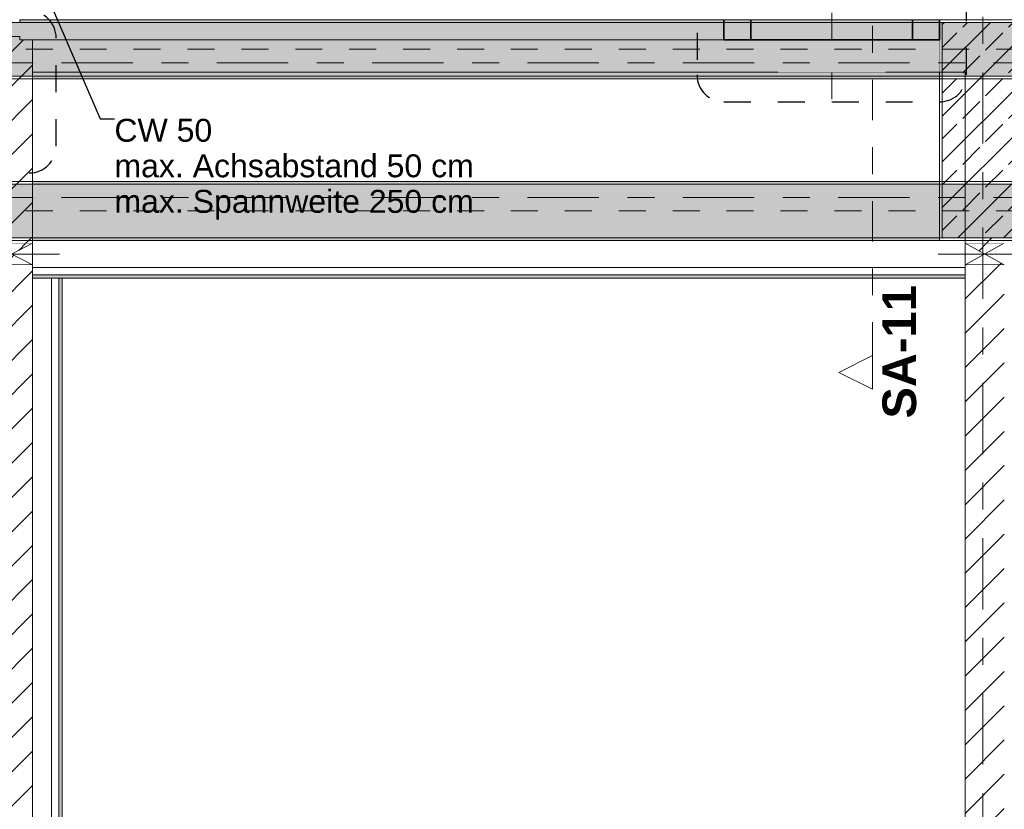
# Model space of a CAD drawing. Header units: metres. Extents: x -3.6 to 84.5, y -11 to 16.8.
# Tile 91 of 256: x 15 to 18.6, y 3.1 to 6. Entities that reach past the tile are written whole.
import ezdxf

# ---------------------------------------------------------------- set-up
doc = ezdxf.new("R2010")
doc.units = ezdxf.units.M
doc.header["$MEASUREMENT"] = 0
for name, pattern in [('Achse', [0.2, 0.1, -0.05, 0, -0.05]), ('Punktlinie eng', [0.0375, 0.0125, -0.025]), ('Schnittlinie', [0.3, 0.15, -0.075, 0, -0.075]), ('Strichlinie doppelt', [0.546806, 0.264583, -0.105833, 0.070556, -0.105833]), ('Strichlinie eng', [0.115, 0.075, -0.04]), ('Wipeout_Contour', [1, 0, -1])]:
    doc.linetypes.add(name, pattern=pattern)
for name, color, linetype in [('203 - Marker.Schnitt - Ausbaudetail SA', 7, 'Continuous'), ('208 - Marker.Detail', 7, 'Continuous'), ('451 - Universal.Achsen Raster', 7, 'Continuous'), ('605 - Struktur.Wand Innen', 7, 'Continuous'), ('607 - Struktur.Stütze', 7, 'Continuous'), ('608 - Struktur.Träger', 7, 'Continuous'), ('Abbruch_605 - Struktur.Wand Innen', 7, 'Continuous'), ('Neubau_154 - Bemaßung_ Beschriftung.Ausbau - Deckenspiegel', 7, 'Continuous'), ('Neubau_605 - Struktur.Wand Innen', 7, 'Continuous'), ('Neubau_653 - Abdeckung.TB Verkofferung', 7, 'Continuous')]:
    doc.layers.add(name, color=color, linetype=linetype)
doc.styles.add('ERSTELLTER_STIL_1', font='txt')
doc.styles.add('ERSTELLTER_STIL_2', font='txt')
doc.linetypes.add('Abbruch 1', pattern='A,0,[1,2022.0244.A_L5A-PL04.05_iB_Deckenspiegel 3.OG1.Shx,S=0.001984,R=0,X=0,Y=0],-0.25,0', length=0.25)
doc.dimstyles.new('ERSTELLTER_STIL__5', dxfattribs={"dimtxt": 0.18, "dimasz": 0.02736, "dimexe": 0.18, "dimexo": 0.0625, "dimgap": 0, "dimtad": 0, "dimtih": 1, "dimtoh": 1, "dimdec": 4, "dimzin": 0, "dimdsep": 46, "dimcen": 0.09, "dimadec": 0, "dimazin": 0, "dimtfac": 1, "dimtdec": 4, "dimtmove": 0, "dimatfit": 3, "dimldrblk": 'ARROWHEAD_11', "dimfxl": 1, "dimtolj": 1, "dimtzin": 0, "dimarcsym": 0})
pattern_1 = [(45, (0, 0), (-0.01767767, 0.01767767), [0, -0.025])]
pattern_2 = [(45, (0, 0), (-0.08485281, 0.08485281), []), (45, (-0.04243, 0.04243), (-0.08485281, 0.08485281), [0.09, -0.03])]
pattern_3 = [(45, (0, 0), (-0.0636396, 0.0636396), [])]

# ---------------------------------------------------------------- blocks, each defined once
blk = doc.blocks.new('ARROWHEAD_11')
at = {"color": 0, "linetype": 'Continuous', "lineweight": 0}
blk.add_line((0, 0), (-1, 0), dxfattribs=at)
at = {"color": 0, "linetype": 'Continuous', "lineweight": 0, "const_width": 0.25, "flags": 128}
blk.add_lwpolyline([(-0.125, 0, 1), (0.125, 0, 1)], format="xyb", close=True, dxfattribs=at)

msp = doc.modelspace()

# ---------------------------------------------------------------- hatches: boundary and pattern name
at = {"layer": '607 - Struktur.Stütze', "linetype": 'Continuous', "lineweight": 0, "true_color": 0x000000}
h = msp.add_hatch(dxfattribs=at)
h.set_pattern_fill('Gips_0001', color=18, style=0, pattern_type=2)
h.set_pattern_definition(pattern_1)
h.paths.add_polyline_path([(18.37, 6.01), (18.37, 5.19), (18.465, 5.19), (18.465, 5.2), (18.38, 5.2), (18.38, 6), (18.68, 6), (18.68, 5.2), (18.61, 5.2), (18.61, 5.19), (18.69, 5.19), (18.69, 6.01)])
h = msp.add_hatch(dxfattribs=at)
h.set_pattern_fill('Beton__Stahlbeton_0001', color=18, style=0, pattern_type=2)
h.set_pattern_definition(pattern_2)
h.paths.add_polyline_path([(18.38, 5.2), (18.68, 5.2), (18.68, 6), (18.38, 6)])
at = {"layer": '608 - Struktur.Träger', "linetype": 'Continuous', "lineweight": 0, "true_color": 0x000000}
h = msp.add_hatch(dxfattribs=at)
h.set_pattern_fill('Gips_0001', color=18, style=0, pattern_type=2)
h.set_pattern_definition(pattern_1)
h.paths.add_polyline_path([(14.9575, 6), (18.37, 6), (18.37, 6.01), (14.9575, 6.01)])
at = {"layer": 'Abbruch_605 - Struktur.Wand Innen', "linetype": 'Continuous', "lineweight": 0, "true_color": 0x000000}
h = msp.add_hatch(dxfattribs=at)
h.set_pattern_fill('MW_Ziegel_0001', color=18, style=0, pattern_type=2)
h.set_pattern_definition(pattern_3)
h.paths.add_polyline_path([(14.85, 5.18), (14.9275, 5.14), (15.005, 5.18)])
h = msp.add_hatch(dxfattribs=at)
h.set_pattern_fill('MW_Ziegel_0001', color=18, style=0, pattern_type=2)
h.set_pattern_definition(pattern_3)
h.paths.add_polyline_path([(18.465, 5.18), (18.5375, 5.14), (18.61, 5.18)])
h = msp.add_hatch(dxfattribs=at)
h.set_pattern_fill('MW_Ziegel_0001', color=18, style=0, pattern_type=2)
h.set_pattern_definition(pattern_3)
h.paths.add_polyline_path([(14.85, 5.1), (15.005, 5.1), (14.9275, 5.14)])
h = msp.add_hatch(dxfattribs=at)
h.set_pattern_fill('MW_Ziegel_0001', color=18, style=0, pattern_type=2)
h.set_pattern_definition(pattern_3)
h.paths.add_polyline_path([(18.465, 5.1), (18.61, 5.1), (18.5375, 5.14)])
at = {"layer": 'Neubau_605 - Struktur.Wand Innen', "linetype": 'Continuous', "lineweight": 0, "true_color": 0x000000}
for points in [[(18.17, 5.935), (17.77, 5.935), (17.97, 5.875)], [(17.77, 5.815), (18.17, 5.815), (17.97, 5.875)]]:
    msp.add_hatch(color=18, dxfattribs=at).paths.add_polyline_path(points)
at = {"layer": 'Neubau_653 - Abdeckung.TB Verkofferung', "linetype": 'Continuous', "lineweight": 0, "true_color": 0x000000}
h = msp.add_hatch(dxfattribs=at)
h.set_pattern_fill('Gips_0001', color=18, style=0, pattern_type=2)
h.set_pattern_definition(pattern_1)
h.paths.add_polyline_path([(15.005, 5.0505), (18.465, 5.0505), (18.465, 5.063), (15.005, 5.063)])
h = msp.add_hatch(dxfattribs=at)
h.set_pattern_fill('Gips_0001', color=18, style=0, pattern_type=2)
h.set_pattern_definition(pattern_1)
h.paths.add_polyline_path([(15.115, 1.01), (15.115, 5.0505), (15.1025, 5.0505), (15.1025, 1.01)])

# ---------------------------------------------------------------- linework, layer by layer
at = {"layer": '208 - Marker.Detail', "color": 30, "linetype": 'Punktlinie eng', "lineweight": 25, "true_color": 0xff6e00}
for p, q in [((18.47, 5.805), (18.47, 8.1611)), ((17.57, 5.705), (18.37, 5.705))]:
    msp.add_line(p, q, dxfattribs=at)
at = {"layer": '605 - Struktur.Wand Innen', "color": 7, "linetype": 'Continuous', "lineweight": 13, "flags": 128}
for points in [[(18.17, 5.935), (17.77, 5.935)], [(17.77, 5.815), (18.17, 5.815)]]:
    msp.add_lwpolyline(points, dxfattribs=at)
at = {"layer": '607 - Struktur.Stütze', "color": 7, "linetype": 'Continuous', "lineweight": 5, "flags": 128}
msp.add_lwpolyline([(18.61, 5.19), (18.69, 5.19), (18.69, 6.01), (18.37, 6.01), (18.37, 5.19), (18.465, 5.19)], dxfattribs=at)
at = {"layer": '607 - Struktur.Stütze', "color": 7, "linetype": 'Continuous', "lineweight": 13, "flags": 128}
msp.add_lwpolyline([(18.38, 5.2), (18.68, 5.2), (18.68, 6), (18.38, 6)], close=True, dxfattribs=at)
at = {"layer": '608 - Struktur.Träger', "color": 7, "linetype": 'Continuous', "lineweight": 13}
for p, q in [((14.9575, 6), (14.8925, 6)), ((18.37, 6), (14.9575, 6)), ((18.69, 6), (18.37, 6)), ((18.69, 5.4), (18.37, 5.4))]:
    msp.add_line(p, q, dxfattribs=at)
at = {"layer": '608 - Struktur.Träger', "color": 7, "linetype": 'Continuous', "lineweight": 5}
for p, q in [((14.9575, 6.01), (14.9575, 6)), ((18.37, 6.01), (14.9575, 6.01)), ((18.37, 6.01), (18.37, 6)), ((18.37, 5.41), (18.37, 5.4)), ((18.37, 5.2), (18.37, 5.19))]:
    msp.add_line(p, q, dxfattribs=at)
at = {"layer": 'Abbruch_605 - Struktur.Wand Innen', "color": 160, "linetype": 'Abbruch 1', "lineweight": 5, "true_color": 0x3232ff}
for p, q in [((17.97, 6.035), (17.97, 5.715)), ((14.75, 5.14), (15.105, 5.14)), ((14.75, 5.14), (15.105, 5.14)), ((18.365, 5.14), (18.71, 5.14)), ((18.365, 5.14), (18.71, 5.14))]:
    msp.add_line(p, q, dxfattribs=at)
at = {"layer": 'Abbruch_605 - Struktur.Wand Innen', "color": 7, "linetype": 'Abbruch 1', "lineweight": 13}
for p, q in [((17.77, 5.935), (17.77, 5.815)), ((18.17, 5.815), (18.17, 5.935))]:
    msp.add_line(p, q, dxfattribs=at)
at = {"layer": 'Abbruch_605 - Struktur.Wand Innen', "color": 7, "linetype": 'Abbruch 1', "lineweight": 18}
for p, q in [((15.005, 5.18), (14.85, 5.18)), ((18.61, 5.18), (18.465, 5.18)), ((14.85, 5.1), (15.005, 5.1)), ((18.465, 5.1), (18.61, 5.1))]:
    msp.add_line(p, q, dxfattribs=at)
at = {"layer": 'Abbruch_605 - Struktur.Wand Innen', "color": 7, "linetype": 'Abbruch 1', "lineweight": 18, "flags": 128}
for points in [[(15.005, 5.1), (15.005, 5.18)], [(18.465, 5.18), (18.465, 5.1)]]:
    msp.add_lwpolyline(points, dxfattribs=at)
at = {"layer": 'Neubau_605 - Struktur.Wand Innen', "color": 1, "linetype": 'Strichlinie eng', "lineweight": 9}
for p, q in [((17.77, 5.935), (18.17, 5.815)), ((18.17, 5.935), (17.77, 5.815))]:
    msp.add_line(p, q, dxfattribs=at)
at = {"layer": 'Neubau_605 - Struktur.Wand Innen', "color": 1, "linetype": 'Continuous', "lineweight": 9}
for p, q in [((14.85, 5.1), (15.005, 5.18)), ((14.85, 5.18), (15.005, 5.1)), ((18.465, 5.1), (18.61, 5.18)), ((18.465, 5.18), (18.61, 5.1))]:
    msp.add_line(p, q, dxfattribs=at)
at = {"layer": 'Neubau_653 - Abdeckung.TB Verkofferung', "color": 1, "linetype": 'Continuous', "lineweight": 9}
for p, q in [((15.005, 5.815), (18.465, 5.815)), ((15.005, 5.0505), (15.005, 5.815)), ((18.465, 5.0505), (18.465, 5.815)), ((15.005, 5.0505), (18.465, 5.0505)), ((15.115, 1.01), (15.115, 5.0505))]:
    msp.add_line(p, q, dxfattribs=at)
at = {"layer": 'Neubau_653 - Abdeckung.TB Verkofferung', "color": 1, "linetype": 'Continuous', "lineweight": 5}
for p, q in [((18.465, 5.19), (15.005, 5.19)), ((18.465, 5.09), (15.005, 5.09)), ((18.465, 5.063), (15.005, 5.063)), ((18.465, 5.0505), (15.005, 5.0505)), ((15.0755, 5.0505), (15.0755, 1.01)), ((15.1025, 5.0505), (15.1025, 1.01)), ((15.115, 5.0505), (15.115, 1.01))]:
    msp.add_line(p, q, dxfattribs=at)
at = {"layer": 'Neubau_653 - Abdeckung.TB Verkofferung', "color": 1, "linetype": 'Continuous', "lineweight": 5, "flags": 128}
for points in [[(15.005, 5.19), (15.005, 5.09), (15.005, 5.063), (15.005, 5.0505)], [(18.465, 5.19), (18.465, 5.09), (18.465, 5.063), (18.465, 5.0505)], [(15.115, 5.0505), (15.1025, 5.0505), (15.0755, 5.0505)]]:
    msp.add_lwpolyline(points, dxfattribs=at)

# ---------------------------------------------------------------- texts
at = {"layer": '203 - Marker.Schnitt - Ausbaudetail SA', "color": 7, "lineweight": 13, "insert": (18.2847, 5.0246), "char_height": 0.125, "attachment_point": 9, "rotation": 90, "style": 'ERSTELLTER_STIL_1'}
msp.add_mtext('\\A1;{\\pqr;\\pt0;\\fArial|b1|i0|c0|p38;SA-11}', dxfattribs=at)
at = {"layer": 'Neubau_154 - Bemaßung_ Beschriftung.Ausbau - Deckenspiegel', "color": 1, "linetype": 'Continuous', "lineweight": 13, "insert": (15.3089, 5.642), "char_height": 0.085, "attachment_point": 1, "line_spacing_factor": 0.930912, "style": 'ERSTELLTER_STIL_2'}
msp.add_mtext('\\A1;{\\pql;\\fArial|b0|i0|c0|p38;CW 50\\P\\pql;\\fArial|b0|i0|c0|p38;max. Achsabstand 50 cm\\P\\pql;\\fArial|b0|i0|c0|p38;max. Spannweite 250 \\fArial|b0|i0|c0|p38;c\\fArial|b0|i0|c0|p38;m }', dxfattribs=at)

# ---------------------------------------------------------------- next in the draw order: wipeouts: each hides what was drawn before it
at = {"color": 254, "linetype": 'Wipeout_Contour', "lineweight": 0, "ltscale": 70.768126}
msp.add_wipeout([(15.005, 5.815), (18.37, 5.815), (18.37, 5.935), (15.005, 5.935)], dxfattribs=at).dxf.layer = '605 - Struktur.Wand Innen'
at = {"color": 254, "linetype": 'Wipeout_Contour', "lineweight": 0, "ltscale": 77.024989}
msp.add_wipeout([(18.61, 5.2), (18.465, 5.2), (18.465, 5.18), (18.61, 5.18)], dxfattribs=at).dxf.layer = '605 - Struktur.Wand Innen'
at = {"color": 254, "linetype": 'Wipeout_Contour', "lineweight": 0, "ltscale": 61.415666}
msp.add_wipeout([(15.005, 5.1), (14.85, 5.1), (14.85, 0.7), (15.005, 0.7)], dxfattribs=at).dxf.layer = '605 - Struktur.Wand Innen'
at = {"color": 254, "linetype": 'Wipeout_Contour', "lineweight": 0, "ltscale": 75.544232}
msp.add_wipeout([(18.61, 5.1), (18.465, 5.1), (18.465, 0.7), (18.61, 0.7)], dxfattribs=at).dxf.layer = '605 - Struktur.Wand Innen'

# ---------------------------------------------------------------- next in the draw order: hatches: boundary and pattern name
at = {"layer": '605 - Struktur.Wand Innen', "linetype": 'Continuous', "lineweight": 0, "true_color": 0x000000}
h = msp.add_hatch(dxfattribs=at)
h.set_pattern_fill('MW_Ziegel_0001', color=18, style=0, pattern_type=2)
h.set_pattern_definition(pattern_3)
h.paths.add_polyline_path([(18.61, 5.2), (18.465, 5.2), (18.465, 5.18), (18.61, 5.18)])
h = msp.add_hatch(dxfattribs=at)
h.set_pattern_fill('MW_Ziegel_0001', color=18, style=0, pattern_type=2)
h.set_pattern_definition(pattern_3)
h.paths.add_polyline_path([(15.005, 5.1), (14.85, 5.1), (14.85, 0.7), (15.005, 0.7)])
h = msp.add_hatch(dxfattribs=at)
h.set_pattern_fill('MW_Ziegel_0001', color=18, style=0, pattern_type=2)
h.set_pattern_definition(pattern_3)
h.paths.add_polyline_path([(18.61, 5.1), (18.465, 5.1), (18.465, 0.7), (18.61, 0.7)])

# ---------------------------------------------------------------- next in the draw order: linework, layer by layer
at = {"layer": '203 - Marker.Schnitt - Ausbaudetail SA', "color": 7, "linetype": 'Schnittlinie', "lineweight": 13}
msp.add_line((18.1214, 8.937), (18.1214, 4.763), dxfattribs=at)
at = {"layer": '208 - Marker.Detail', "color": 30, "linetype": 'Punktlinie eng', "lineweight": 25, "true_color": 0xff6e00}
for p, q in [((17.47, 8.1611), (17.47, 5.805)), ((15.0929, 5.541), (15.0929, 5.9425))]:
    msp.add_line(p, q, dxfattribs=at)
for centre, start, end in [((17.57, 5.805), 180, 270), ((18.37, 5.805), 270, 0)]:
    msp.add_arc(centre, 0.1, start, end, dxfattribs=at)
at = {"layer": '451 - Universal.Achsen Raster', "color": 160, "linetype": 'Strichlinie doppelt', "lineweight": 9, "true_color": 0x3232ff}
msp.add_line((18.53, -10.585), (18.53, 16.355), dxfattribs=at)
at = {"layer": '605 - Struktur.Wand Innen', "color": 7, "linetype": 'Continuous', "lineweight": 18}
msp.add_line((15.005, 5.815), (15.005, 5.935), dxfattribs=at)
at = {"layer": '605 - Struktur.Wand Innen', "color": 7, "linetype": 'Continuous', "lineweight": 13, "flags": 128}
for points in [[(17.77, 5.935), (14.9575, 5.935)], [(18.37, 5.935), (18.17, 5.935)], [(15.005, 5.815), (17.77, 5.815)], [(18.17, 5.815), (18.37, 5.815)]]:
    msp.add_lwpolyline(points, dxfattribs=at)
at = {"layer": '605 - Struktur.Wand Innen', "color": 7, "linetype": 'Continuous', "lineweight": 18, "flags": 128}
for points in [[(18.465, 5.2), (18.465, 5.18)], [(15.005, 0.7), (15.005, 5.1)], [(18.465, 5.1), (18.465, 0.7)]]:
    msp.add_lwpolyline(points, dxfattribs=at)
at = {"layer": '608 - Struktur.Träger', "color": 7, "linetype": 'Continuous', "lineweight": 5}
msp.add_line((18.37, 5.8), (18.37, 5.79), dxfattribs=at)
at = {"layer": 'Neubau_653 - Abdeckung.TB Verkofferung', "color": 1, "linetype": 'Continuous', "lineweight": 9}
for p in [(15.005, 1.01), (15.115, 5.0505)]:
    msp.add_line(p, (15.005, 5.0505), dxfattribs=at)
at = {"layer": 'Neubau_653 - Abdeckung.TB Verkofferung', "color": 1, "linetype": 'Continuous', "lineweight": 35, "flags": 128}
for points in [[(17.57, 6.01), (17.57, 5.935)], [(17.67, 6.01), (17.67, 5.935)], [(18.27, 6.01), (18.27, 5.935)], [(18.37, 6.01), (18.37, 5.935)], [(17.67, 5.935), (17.57, 5.935)], [(18.27, 5.935), (17.67, 5.935)], [(18.37, 5.935), (18.27, 5.935)]]:
    msp.add_lwpolyline(points, dxfattribs=at)

# ---------------------------------------------------------------- next in the draw order: leaders
at = {"layer": 'Neubau_154 - Bemaßung_ Beschriftung.Ausbau - Deckenspiegel', "color": 1, "linetype": 'Continuous', "lineweight": 13, "annotation_type": 0, "has_hookline": 1, "hookline_direction": 0, "text_width": 1.3167}
msp.add_leader([(15.0625, 6.0899), (15.2561, 5.642), (15.3089, 5.642)], dimstyle='ERSTELLTER_STIL__5', dxfattribs=at)

# ---------------------------------------------------------------- next in the draw order: wipeouts: each hides what was drawn before it
at = {"color": 254, "linetype": 'Wipeout_Contour', "lineweight": 0, "ltscale": 55.569572}
msp.add_wipeout([(18.1214, 4.638), (18.1214, 4.763), (17.9964, 4.7005)], dxfattribs=at).dxf.layer = '203 - Marker.Schnitt - Ausbaudetail SA'
at = {"color": 254, "linetype": 'Wipeout_Contour', "lineweight": 0, "ltscale": 64.19384}
msp.add_wipeout([(14.85, 5.815), (15.005, 5.815), (15.005, 5.935), (14.85, 5.935)], dxfattribs=at).dxf.layer = '605 - Struktur.Wand Innen'

# ---------------------------------------------------------------- next in the draw order: hatches: boundary and pattern name
at = {"layer": '605 - Struktur.Wand Innen', "linetype": 'Continuous', "lineweight": 0, "true_color": 0x000000}
h = msp.add_hatch(dxfattribs=at)
h.set_pattern_fill('MW_Ziegel_0001', color=18, style=0, pattern_type=2)
h.set_pattern_definition(pattern_3)
h.paths.add_polyline_path([(14.85, 5.815), (15.005, 5.815), (15.005, 5.935), (14.85, 5.935)])

# ---------------------------------------------------------------- next in the draw order: linework, layer by layer
at = {"layer": '203 - Marker.Schnitt - Ausbaudetail SA', "color": 7, "linetype": 'Continuous', "lineweight": 13, "flags": 128}
msp.add_lwpolyline([(18.1214, 4.638), (18.1214, 4.763), (17.9964, 4.7005)], close=True, dxfattribs=at)
at = {"layer": '208 - Marker.Detail', "color": 30, "linetype": 'Punktlinie eng', "lineweight": 25, "true_color": 0xff6e00}
msp.add_arc((14.9929, 5.9425), 0.1, 0, 90, dxfattribs=at)
at = {"layer": '451 - Universal.Achsen Raster', "color": 160, "linetype": 'Strichlinie doppelt', "lineweight": 9, "true_color": 0x3232ff}
msp.add_line((64.935, 5.85), (-3.175, 5.85), dxfattribs=at)
at = {"layer": '605 - Struktur.Wand Innen', "color": 7, "linetype": 'Continuous', "lineweight": 18}
msp.add_line((14.8925, 5.9475), (14.9575, 5.9475), dxfattribs=at)
at = {"layer": '605 - Struktur.Wand Innen', "color": 7, "linetype": 'Continuous', "lineweight": 13}
msp.add_line((15.005, 5.935), (14.9575, 5.935), dxfattribs=at)
at = {"layer": '605 - Struktur.Wand Innen', "color": 7, "linetype": 'Continuous', "lineweight": 18, "flags": 128}
msp.add_lwpolyline([(14.9575, 5.935), (14.9575, 5.9475)], dxfattribs=at)
at = {"layer": '608 - Struktur.Träger', "color": 7, "linetype": 'Achse', "lineweight": 9}
msp.add_line((0.38, 5.9), (61.88, 5.9), dxfattribs=at)

# ---------------------------------------------------------------- next in the draw order: wipeouts: each hides what was drawn before it
at = {"color": 254, "linetype": 'Wipeout_Contour', "lineweight": 0, "ltscale": 63.657144}
msp.add_wipeout([(15.005, 5.815), (14.85, 5.815), (14.85, 5.18), (15.005, 5.18)], dxfattribs=at).dxf.layer = '605 - Struktur.Wand Innen'

# ---------------------------------------------------------------- next in the draw order: hatches: boundary and pattern name
at = {"layer": '605 - Struktur.Wand Innen', "linetype": 'Continuous', "lineweight": 0, "true_color": 0x000000}
h = msp.add_hatch(dxfattribs=at)
h.set_pattern_fill('MW_Ziegel_0001', color=18, style=0, pattern_type=2)
h.set_pattern_definition(pattern_3)
h.paths.add_polyline_path([(15.005, 5.815), (14.85, 5.815), (14.85, 5.18), (15.005, 5.18)])
at = {"layer": '608 - Struktur.Träger', "linetype": 'Continuous', "lineweight": 0, "true_color": 0x000000}
h = msp.add_hatch(dxfattribs=at)
h.set_pattern_fill('Beton__Stahlbeton_0001', color=18, style=0, pattern_type=2)
h.set_pattern_definition(pattern_2)
h.paths.add_polyline_path([(0.69, 6), (0.38, 6), (0.38, 5.8), (0.69, 5.8), (4.025, 5.8), (4.21, 5.8), (7.57, 5.8), (7.89, 5.8), (11.17, 5.8), (11.49, 5.8), (14.85, 5.8), (15.005, 5.8), (18.37, 5.8), (18.69, 5.8), (22.03, 5.8), (22.19, 5.8), (25.57, 5.8), (25.89, 5.8), (32.77, 5.8), (33.09, 5.8), (36.455, 5.8), (36.605, 5.8), (39.97, 5.8), (40.29, 5.8), (47.17, 5.8), (47.49, 5.8), (50.86, 5.8), (51.005, 5.8), (54.37, 5.8), (54.69, 5.8), (58.065, 5.8), (58.205, 5.8), (61.57, 5.8), (61.88, 5.8), (61.88, 6), (61.57, 6), (54.69, 6), (54.37, 6), (51, 6), (50.935, 6), (47.49, 6), (47.17, 6), (40.29, 6), (39.97, 6), (33.09, 6), (32.77, 6), (25.89, 6), (25.57, 6), (18.69, 6), (18.37, 6), (14.9575, 6), (14.8925, 6), (11.49, 6), (11.17, 6), (7.89, 6), (7.57, 6)])
h = msp.add_hatch(dxfattribs=at)
h.set_pattern_fill('Gips_0001', color=18, style=0, pattern_type=2)
h.set_pattern_definition(pattern_1)
h.paths.add_polyline_path([(15.005, 5.79), (18.37, 5.79), (18.37, 5.8), (15.005, 5.8)])
h = msp.add_hatch(dxfattribs=at)
h.set_pattern_fill('Gips_0001', color=18, style=0, pattern_type=2)
h.set_pattern_definition(pattern_1)
h.paths.add_polyline_path([(15.005, 5.41), (15.005, 5.4), (18.37, 5.4), (18.37, 5.41)])
h = msp.add_hatch(dxfattribs=at)
h.set_pattern_fill('Beton__Stahlbeton_0001', color=18, style=0, pattern_type=2)
h.set_pattern_definition(pattern_2)
h.paths.add_polyline_path([(0.69, 5.4), (0.38, 5.4), (0.38, 5.2), (0.69, 5.2), (4.025, 5.2), (4.21, 5.2), (7.57, 5.2), (7.89, 5.2), (11.17, 5.2), (11.49, 5.2), (14.85, 5.2), (15.005, 5.2), (18.37, 5.2), (18.69, 5.2), (22.03, 5.2), (22.19, 5.2), (25.57, 5.2), (25.89, 5.2), (29.26, 5.2), (29.41, 5.2), (32.77, 5.2), (33.09, 5.2), (36.455, 5.2), (36.605, 5.2), (39.97, 5.2), (40.29, 5.2), (47.17, 5.2), (47.49, 5.2), (50.86, 5.2), (51.005, 5.2), (54.37, 5.2), (54.69, 5.2), (58.065, 5.2), (58.205, 5.2), (61.57, 5.2), (61.88, 5.2), (61.88, 5.4), (61.57, 5.4), (58.205, 5.4), (58.065, 5.4), (54.69, 5.4), (54.37, 5.4), (51.005, 5.4), (50.86, 5.4), (47.49, 5.4), (47.17, 5.4), (40.29, 5.4), (39.97, 5.4), (36.605, 5.4), (36.455, 5.4), (33.09, 5.4), (32.77, 5.4), (29.41, 5.4), (29.26, 5.4), (25.89, 5.4), (25.57, 5.4), (22.19, 5.4), (22.03, 5.4), (18.69, 5.4), (18.37, 5.4), (15.005, 5.4), (14.85, 5.4), (11.49, 5.4), (11.17, 5.4), (7.89, 5.4), (7.57, 5.4), (4.21, 5.4), (4.025, 5.4)])
h = msp.add_hatch(dxfattribs=at)
h.set_pattern_fill('Gips_0001', color=18, style=0, pattern_type=2)
h.set_pattern_definition(pattern_1)
h.paths.add_polyline_path([(18.37, 5.2), (15.005, 5.2), (15.005, 5.19), (18.37, 5.19)])

# ---------------------------------------------------------------- next in the draw order: linework, layer by layer
at = {"layer": '208 - Marker.Detail', "color": 30, "linetype": 'Punktlinie eng', "lineweight": 25, "true_color": 0xff6e00}
msp.add_line((13.8064, 5.441), (14.9929, 5.441), dxfattribs=at)
msp.add_arc((14.9929, 5.541), 0.1, 270, 0, dxfattribs=at)
at = {"layer": '451 - Universal.Achsen Raster', "color": 160, "linetype": 'Strichlinie doppelt', "lineweight": 9, "true_color": 0x3232ff}
msp.add_line((64.935, 5.35), (-3.175, 5.35), dxfattribs=at)
at = {"layer": '605 - Struktur.Wand Innen', "color": 7, "linetype": 'Continuous', "lineweight": 18}
msp.add_line((15.005, 5.815), (15.005, 5.935), dxfattribs=at)
at = {"layer": '605 - Struktur.Wand Innen', "color": 7, "linetype": 'Continuous', "lineweight": 18, "flags": 128}
msp.add_lwpolyline([(15.005, 5.18), (15.005, 5.815)], dxfattribs=at)
at = {"layer": '608 - Struktur.Träger', "color": 7, "linetype": 'Continuous', "lineweight": 13}
for p, q in [((0.38, 5.79), (61.88, 5.79)), ((0.38, 5.41), (61.88, 5.41)), ((15.005, 5.4), (14.85, 5.4)), ((18.37, 5.4), (15.005, 5.4)), ((0.38, 5.19), (61.88, 5.19))]:
    msp.add_line(p, q, dxfattribs=at)
at = {"layer": '608 - Struktur.Träger', "color": 7, "linetype": 'Continuous', "lineweight": 5}
for p, q in [((15.005, 5.8), (15.005, 5.79)), ((18.37, 5.79), (15.005, 5.79)), ((15.005, 5.41), (15.005, 5.4)), ((18.37, 5.41), (15.005, 5.41)), ((15.005, 5.2), (15.005, 5.19)), ((18.37, 5.19), (15.005, 5.19))]:
    msp.add_line(p, q, dxfattribs=at)
at = {"layer": '608 - Struktur.Träger', "color": 7, "linetype": 'Achse', "lineweight": 9}
msp.add_line((0.38, 5.3), (61.88, 5.3), dxfattribs=at)
at = {"layer": '608 - Struktur.Träger', "color": 7, "linetype": 'Continuous', "lineweight": 13, "flags": 128}
for points in [[(50.86, 5.8), (47.49, 5.8), (47.17, 5.8), (40.29, 5.8), (39.97, 5.8), (36.605, 5.8), (36.455, 5.8), (33.09, 5.8), (32.77, 5.8), (25.89, 5.8), (25.57, 5.8), (22.19, 5.8), (22.03, 5.8), (18.69, 5.8), (18.37, 5.8), (15.005, 5.8), (14.85, 5.8)], [(50.86, 5.2), (47.49, 5.2), (47.17, 5.2), (40.29, 5.2), (39.97, 5.2), (36.605, 5.2), (36.455, 5.2), (33.09, 5.2), (32.77, 5.2), (29.41, 5.2), (29.26, 5.2), (25.89, 5.2), (25.57, 5.2), (22.19, 5.2), (22.03, 5.2), (18.69, 5.2), (18.37, 5.2), (15.005, 5.2), (14.85, 5.2)]]:
    msp.add_lwpolyline(points, dxfattribs=at)

doc.saveas('drawing.dxf')
